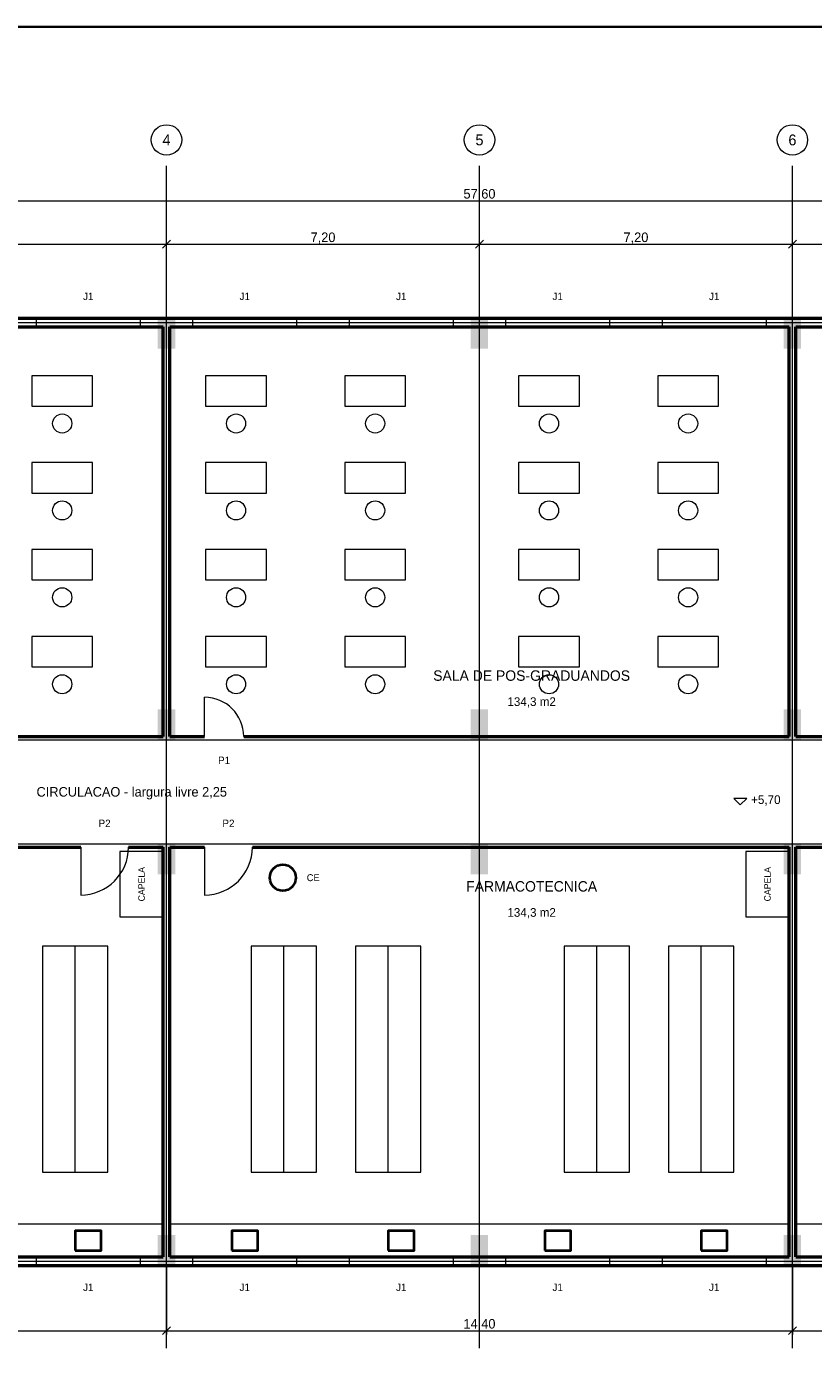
# Model space of a CAD drawing. Header units: metres. Extents: x -10 to 72.1, y -29 to 28.4.
# Tile 3 of 5: x 18.4 to 36.5, y -2.6 to 28.4. Entities that reach past the tile are written whole.
import ezdxf
from ezdxf.enums import TextEntityAlignment as Align

# ---------------------------------------------------------------- set-up
doc = ezdxf.new("R2010")
doc.units = ezdxf.units.M
for name, color, linetype, lineweight, true_color in [('COTA', 8, 'Continuous', 13, 0x6a6a6a), ('EIXO', 8, 'Continuous', 13, 0x6a6a6a), ('ESQUADRIA', 4, 'Continuous', 18, 0x007f9f), ('HID_AF', 5, 'Continuous', 40, 0x1d4ed8), ('HID_AP', 3, 'Continuous', 40, 0x15803d), ('MOBILIA', 9, 'Continuous', 13, 0xa8a8a8)]:
    doc.layers.add(name, color=color, linetype=linetype, lineweight=lineweight, true_color=true_color)
for name, color, linetype, lineweight in [('FOLHA', 7, 'Continuous', 35), ('PAREDE', 7, 'Continuous', 50), ('PILAR', 7, 'Continuous', 35), ('TEXTO', 7, 'Continuous', 18)]:
    doc.layers.add(name, color=color, linetype=linetype, lineweight=lineweight)

msp = doc.modelspace()

# ---------------------------------------------------------------- hatches: boundary and pattern name
at = {"layer": 'PILAR'}
for points in [[(21.4, 21), (21.8, 21), (21.8, 21.7), (21.4, 21.7)], [(28.6, 21), (29, 21), (29, 21.7), (28.6, 21.7)], [(35.8, 21), (36.2, 21), (36.2, 21.7), (35.8, 21.7)], [(21.4, 12), (21.8, 12), (21.8, 12.7), (21.4, 12.7)], [(28.6, 12), (29, 12), (29, 12.7), (28.6, 12.7)], [(35.8, 12), (36.2, 12), (36.2, 12.7), (35.8, 12.7)], [(21.4, 8.9), (21.8, 8.9), (21.8, 9.6), (21.4, 9.6)], [(28.6, 8.9), (29, 8.9), (29, 9.6), (28.6, 9.6)], [(35.8, 8.9), (36.2, 8.9), (36.2, 9.6), (35.8, 9.6)], [(21.4, -0.1), (21.8, -0.1), (21.8, 0.6), (21.4, 0.6)], [(28.6, -0.1), (29, -0.1), (29, 0.6), (28.6, 0.6)], [(35.8, -0.1), (36.2, -0.1), (36.2, 0.6), (35.8, 0.6)]]:
    msp.add_hatch(color=7, dxfattribs=at).paths.add_polyline_path(points)

# ---------------------------------------------------------------- linework, layer by layer
at = {"layer": 'COTA'}
for p, q in [((0, 24.4), (57.6, 24.4)), ((14.4, 23.4), (21.6, 23.4)), ((21.51, 23.31), (21.69, 23.49)), ((21.51, 23.31), (21.69, 23.49)), ((21.6, 21.69), (21.6, 23.49)), ((21.6, 21.69), (21.6, 23.49)), ((21.6, 23.4), (28.8, 23.4)), ((28.71, 23.31), (28.89, 23.49)), ((28.71, 23.31), (28.89, 23.49)), ((28.8, 21.69), (28.8, 23.49)), ((28.8, 21.69), (28.8, 23.49)), ((28.8, 23.4), (36, 23.4)), ((35.91, 23.31), (36.09, 23.49)), ((35.91, 23.31), (36.09, 23.49)), ((36, 21.69), (36, 23.49)), ((36, 21.69), (36, 23.49)), ((36, 23.4), (43.2, 23.4)), ((21.6, -0.09), (21.6, -1.69)), ((21.6, -0.09), (21.6, -1.69)), ((36, -0.09), (36, -1.69)), ((36, -0.09), (36, -1.69)), ((21.51, -1.69), (21.69, -1.51)), ((21.51, -1.69), (21.69, -1.51)), ((35.91, -1.69), (36.09, -1.51)), ((35.91, -1.69), (36.09, -1.51)), ((0, -1.6), (21.6, -1.6)), ((21.6, -1.6), (36, -1.6)), ((36, -1.6), (50.4, -1.6))]:
    msp.add_line(p, q, dxfattribs=at)
msp.add_lwpolyline([(34.65, 10.65), (34.8, 10.5), (34.95, 10.65)], close=True, dxfattribs=at)
at = {"layer": 'EIXO'}
for p, q in [((21.6, -2), (21.6, 25.2)), ((28.8, -2), (28.8, 25.2)), ((36, -2), (36, 25.2)), ((-3.4, 21.6), (59.1, 21.6)), ((-3.4, 12), (59.1, 12)), ((-3.4, 9.6), (59.1, 9.6)), ((-3.4, 0), (59.1, 0))]:
    msp.add_line(p, q, dxfattribs=at)
for centre in [(21.6, 25.8), (28.8, 25.8), (36, 25.8)]:
    msp.add_circle(centre, 0.35, dxfattribs=at)
at = {"layer": 'ESQUADRIA'}
for p, q in [((18.6, 21.6), (21, 21.6)), ((22.2, 21.6), (24.6, 21.6)), ((25.8, 21.6), (28.2, 21.6)), ((29.4, 21.6), (31.8, 21.6)), ((33, 21.6), (35.4, 21.6)), ((22.475, 12.075), (22.475, 12.975)), ((19.625, 9.525), (19.625, 8.425)), ((22.475, 9.525), (22.475, 8.425)), ((18.6, 0), (21, 0)), ((22.2, 0), (24.6, 0)), ((25.8, 0), (28.2, 0)), ((29.4, 0), (31.8, 0)), ((33, 0), (35.4, 0))]:
    msp.add_line(p, q, dxfattribs=at)
for points in [[(18.6, 21.5), (21, 21.5), (21, 21.7), (18.6, 21.7)], [(22.2, 21.5), (24.6, 21.5), (24.6, 21.7), (22.2, 21.7)], [(25.8, 21.5), (28.2, 21.5), (28.2, 21.7), (25.8, 21.7)], [(29.4, 21.5), (31.8, 21.5), (31.8, 21.7), (29.4, 21.7)], [(33, 21.5), (35.4, 21.5), (35.4, 21.7), (33, 21.7)], [(18.6, -0.1), (21, -0.1), (21, 0.1), (18.6, 0.1)], [(22.2, -0.1), (24.6, -0.1), (24.6, 0.1), (22.2, 0.1)], [(25.8, -0.1), (28.2, -0.1), (28.2, 0.1), (25.8, 0.1)], [(29.4, -0.1), (31.8, -0.1), (31.8, 0.1), (29.4, 0.1)], [(33, -0.1), (35.4, -0.1), (35.4, 0.1), (33, 0.1)]]:
    msp.add_lwpolyline(points, close=True, dxfattribs=at)
for centre, radius, start, end in [((22.475, 12.075), 0.9, 0, 90), ((19.625, 9.525), 1.1, 270, 360), ((22.475, 9.525), 1.1, 270, 360)]:
    msp.add_arc(centre, radius, start, end, dxfattribs=at)
at = {"layer": 'FOLHA'}
msp.add_lwpolyline([(-10, -29), (72.1, -29), (72.1, 28.4), (-10, 28.4)], close=True, dxfattribs=at)
at = {"layer": 'HID_AF'}
for points in [[(19.5, 0.25), (20.1, 0.25), (20.1, 0.7), (19.5, 0.7)], [(23.1, 0.25), (23.7, 0.25), (23.7, 0.7), (23.1, 0.7)], [(26.7, 0.25), (27.3, 0.25), (27.3, 0.7), (26.7, 0.7)], [(30.3, 0.25), (30.9, 0.25), (30.9, 0.7), (30.3, 0.7)], [(33.9, 0.25), (34.5, 0.25), (34.5, 0.7), (33.9, 0.7)]]:
    msp.add_lwpolyline(points, close=True, dxfattribs=at)
at = {"layer": 'HID_AP'}
msp.add_circle((24.275, 8.825), 0.3, dxfattribs=at)
at = {"layer": 'MOBILIA'}
for p, q in [((19.5, 2.05), (19.5, 7.25)), ((24.3, 2.05), (24.3, 7.25)), ((26.7, 2.05), (26.7, 7.25)), ((31.5, 2.05), (31.5, 7.25)), ((33.9, 2.05), (33.9, 7.25))]:
    msp.add_line(p, q, dxfattribs=at)
for points in [[(18.5, 19.675), (19.9, 19.675), (19.9, 20.375), (18.5, 20.375)], [(22.5, 19.675), (23.9, 19.675), (23.9, 20.375), (22.5, 20.375)], [(25.7, 19.675), (27.1, 19.675), (27.1, 20.375), (25.7, 20.375)], [(29.7, 19.675), (31.1, 19.675), (31.1, 20.375), (29.7, 20.375)], [(32.9, 19.675), (34.3, 19.675), (34.3, 20.375), (32.9, 20.375)], [(18.5, 17.675), (19.9, 17.675), (19.9, 18.375), (18.5, 18.375)], [(22.5, 17.675), (23.9, 17.675), (23.9, 18.375), (22.5, 18.375)], [(25.7, 17.675), (27.1, 17.675), (27.1, 18.375), (25.7, 18.375)], [(29.7, 17.675), (31.1, 17.675), (31.1, 18.375), (29.7, 18.375)], [(32.9, 17.675), (34.3, 17.675), (34.3, 18.375), (32.9, 18.375)], [(18.5, 15.675), (19.9, 15.675), (19.9, 16.375), (18.5, 16.375)], [(22.5, 15.675), (23.9, 15.675), (23.9, 16.375), (22.5, 16.375)], [(25.7, 15.675), (27.1, 15.675), (27.1, 16.375), (25.7, 16.375)], [(29.7, 15.675), (31.1, 15.675), (31.1, 16.375), (29.7, 16.375)], [(32.9, 15.675), (34.3, 15.675), (34.3, 16.375), (32.9, 16.375)], [(18.5, 13.675), (19.9, 13.675), (19.9, 14.375), (18.5, 14.375)], [(22.5, 13.675), (23.9, 13.675), (23.9, 14.375), (22.5, 14.375)], [(25.7, 13.675), (27.1, 13.675), (27.1, 14.375), (25.7, 14.375)], [(29.7, 13.675), (31.1, 13.675), (31.1, 14.375), (29.7, 14.375)], [(32.9, 13.675), (34.3, 13.675), (34.3, 14.375), (32.9, 14.375)], [(20.525, 7.925), (21.525, 7.925), (21.525, 9.425), (20.525, 9.425)], [(34.925, 7.925), (35.925, 7.925), (35.925, 9.425), (34.925, 9.425)], [(18.75, 2.05), (20.25, 2.05), (20.25, 7.25), (18.75, 7.25)], [(23.55, 2.05), (25.05, 2.05), (25.05, 7.25), (23.55, 7.25)], [(25.95, 2.05), (27.45, 2.05), (27.45, 7.25), (25.95, 7.25)], [(30.75, 2.05), (32.25, 2.05), (32.25, 7.25), (30.75, 7.25)], [(33.15, 2.05), (34.65, 2.05), (34.65, 7.25), (33.15, 7.25)], [(0.1, 0.1), (21.525, 0.1), (21.525, 0.85), (0.1, 0.85)], [(21.675, 0.1), (35.925, 0.1), (35.925, 0.85), (21.675, 0.85)], [(36.075, 0.1), (50.325, 0.1), (50.325, 0.85), (36.075, 0.85)]]:
    msp.add_lwpolyline(points, close=True, dxfattribs=at)
for centre in [(19.2, 19.275), (23.2, 19.275), (26.4, 19.275), (30.4, 19.275), (33.6, 19.275), (19.2, 17.275), (23.2, 17.275), (26.4, 17.275), (30.4, 17.275), (33.6, 17.275), (19.2, 15.275), (23.2, 15.275), (26.4, 15.275), (30.4, 15.275), (33.6, 15.275), (19.2, 13.275), (23.2, 13.275), (26.4, 13.275), (30.4, 13.275), (33.6, 13.275)]:
    msp.add_circle(centre, 0.22, dxfattribs=at)
at = {"layer": 'PAREDE'}
for p, q in [((-0.1, 21.7), (57.6, 21.7)), ((7.275, 21.5), (21.525, 21.5)), ((21.525, 12.075), (21.525, 21.5)), ((21.675, 12.075), (21.675, 21.5)), ((21.675, 21.5), (35.925, 21.5)), ((35.925, 12.075), (35.925, 21.5)), ((36.075, 12.075), (36.075, 21.5)), ((36.075, 21.5), (43.125, 21.5)), ((8.975, 12.075), (21.525, 12.075)), ((21.675, 12.075), (22.475, 12.075)), ((23.375, 12.075), (35.925, 12.075)), ((36.075, 12.075), (36.875, 12.075)), ((2, 9.525), (19.625, 9.525)), ((20.725, 9.525), (21.525, 9.525)), ((21.525, 0.1), (21.525, 9.525)), ((21.675, 0.1), (21.675, 9.525)), ((21.675, 9.525), (22.475, 9.525)), ((23.575, 9.525), (35.925, 9.525)), ((35.925, 0.1), (35.925, 9.525)), ((36.075, 0.1), (36.075, 9.525)), ((36.075, 9.525), (36.875, 9.525)), ((0.1, 0.1), (21.525, 0.1)), ((21.675, 0.1), (35.925, 0.1)), ((36.075, 0.1), (50.325, 0.1)), ((-0.1, -0.1), (57.6, -0.1))]:
    msp.add_line(p, q, dxfattribs=at)

# ---------------------------------------------------------------- texts
at = {"layer": 'COTA'}
for s, p in [('57,60', (28.8, 24.56)), ('7,20', (25.2, 23.56)), ('7,20', (32.4, 23.56)), ('14,40', (28.8, -1.44))]:
    msp.add_text(s, height=0.22, dxfattribs=at).set_placement(p, align=Align.MIDDLE_CENTER)
msp.add_text('+5,70', height=0.2, dxfattribs=at).set_placement((35.05, 10.62), align=Align.MIDDLE_LEFT)
at = {"layer": 'EIXO'}
for s, p in [('4', (21.6, 25.8)), ('5', (28.8, 25.8)), ('6', (36, 25.8))]:
    msp.add_text(s, height=0.25, dxfattribs=at).set_placement(p, align=Align.MIDDLE_CENTER)
at = {"layer": 'ESQUADRIA'}
for s, p in [('J1', (19.8, 22.2)), ('J1', (23.4, 22.2)), ('J1', (27, 22.2)), ('J1', (30.6, 22.2)), ('J1', (34.2, 22.2)), ('P1', (22.925, 11.525)), ('P2', (20.175, 10.075)), ('P2', (23.025, 10.075)), ('J1', (19.8, -0.6)), ('J1', (23.4, -0.6)), ('J1', (27, -0.6)), ('J1', (30.6, -0.6)), ('J1', (34.2, -0.6))]:
    msp.add_text(s, height=0.17, dxfattribs=at).set_placement(p, align=Align.MIDDLE_CENTER)
at = {"layer": 'HID_AP'}
msp.add_text('CE', height=0.16, dxfattribs=at).set_placement((24.975, 8.825), align=Align.MIDDLE_CENTER)
at = {"layer": 'MOBILIA'}
for p in [(21.025, 8.675), (35.425, 8.675)]:
    msp.add_text('CAPELA', height=0.15, rotation=90, dxfattribs=at).set_placement(p, align=Align.MIDDLE_CENTER)
at = {"layer": 'TEXTO'}
for s, height, p in [('SALA DE POS-GRADUANDOS', 0.24, (30, 13.475)), ('134,3 m2', 0.2, (30, 12.875)), ('CIRCULACAO - largura livre 2,25', 0.22, (20.8, 10.8)), ('FARMACOTECNICA', 0.24, (30, 8.625)), ('134,3 m2', 0.2, (30, 8.025))]:
    msp.add_text(s, height=height, dxfattribs=at).set_placement(p, align=Align.MIDDLE_CENTER)

doc.saveas('drawing.dxf')
